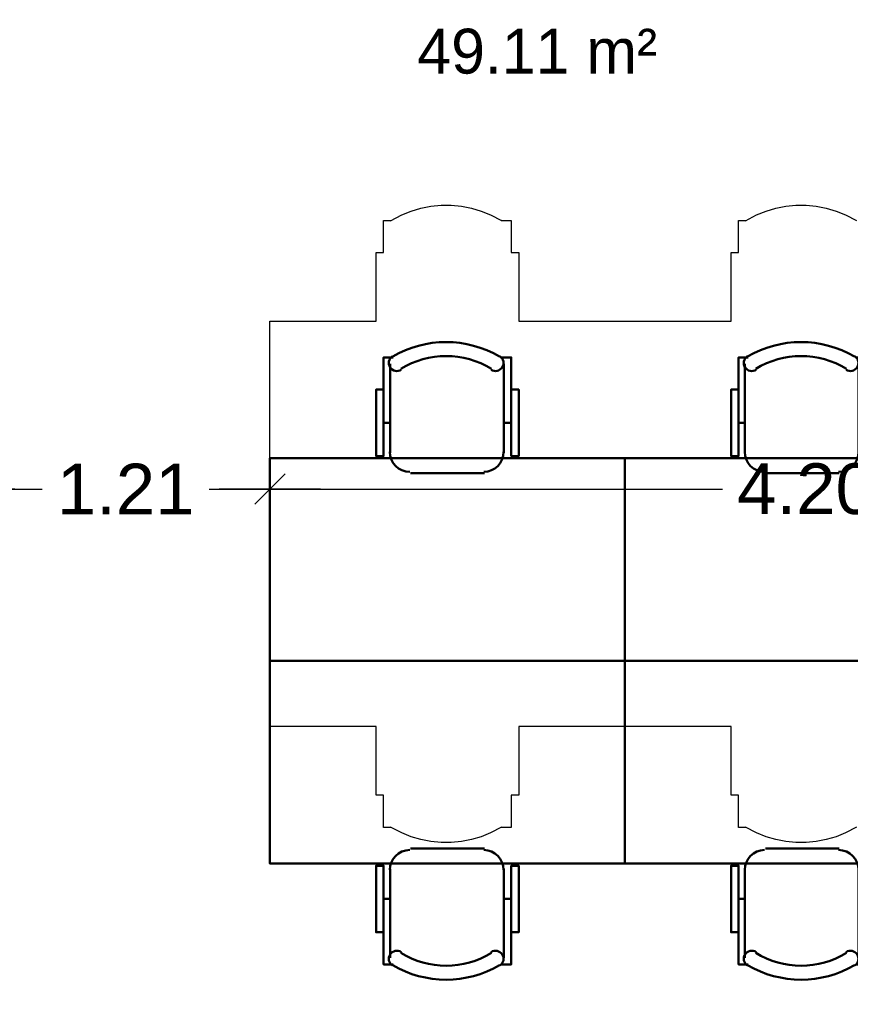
# Model space of a CAD drawing. Header units: metres. Extents: x -1 to 439, y -6 to 33.
# Tile 13 of 29: x 404.44 to 407.71, y 18.45 to 22.34. Entities that reach past the tile are written whole.
import ezdxf

# ---------------------------------------------------------------- set-up
doc = ezdxf.new("R2010")
doc.units = ezdxf.units.M
doc.header["$PDMODE"] = 65
doc.linetypes.add('CONTINUA', pattern=[0])
for name, color, linetype, lineweight in [('3D P1 MURS EXISTENTS', 7, 'CONTINUA', 25), ('P1 COTES', 7, 'CONTINUA', 25), ('P1 MOBLES', 7, 'CONTINUA', 25), ('P1 SUPERFICI LLIURE', 7, 'CONTINUA', 25)]:
    doc.layers.add(name, color=color, linetype=linetype, lineweight=lineweight)
doc.styles.add('ARIAL', font='arial.ttf')
doc.dimstyles.new('DIMSTYLE_4', dxfattribs={"dimtxt": 0.2, "dimasz": 0.2, "dimexe": 0, "dimexo": 1e-06, "dimgap": 0.1, "dimtad": 0, "dimrnd": 0.005, "dimzin": 4, "dimdsep": 46, "dimtxsty": 'ARIAL', "dimblk1": 'ALL_ML_STRICH', "dimblk2": 'ALL_ML_STRICH', "dimsah": 1, "dimcen": 0, "dimse1": 1, "dimse2": 1, "dimclrd": 2, "dimclre": 2, "dimclrt": 2, "dimadec": 0, "dimazin": 0, "dimtfac": 1, "dimtdec": 0, "dimtix": 1, "dimtmove": 2, "dimatfit": 3, "dimfxl": 0, "dimtzin": 0, "dimlwd": 0, "dimlwe": 35, "dimarcsym": 0})

# ---------------------------------------------------------------- blocks, each defined once
blk = doc.blocks.new('_CLOSEDFILLED')
at = {"color": 0, "linetype": 'ByBlock', "lineweight": -2}
blk.add_solid([(-1, 0), (0, 0), (-1, 0)], dxfattribs=at)
blk = doc.blocks.new('OBJETO_COMPLEJO_7')
at = {"layer": 'P1 MOBLES', "color": 202, "linetype": 'CONTINUA', "lineweight": 50, "transparency": 33554687}
for p, q in [((407.2987, 20.63), (407.2987, 20.9813)), ((407.7475, 20.9813), (407.7475, 20.63)), ((407.2733, 20.7485), (407.2987, 20.7485)), ((407.7771, 20.7485), (407.7475, 20.7485)), ((407.6713, 20.5495), (407.3792, 20.5495))]:
    blk.add_line(p, q, dxfattribs=at)
for points in [[(407.2733, 20.8797), (407.2437, 20.8797), (407.2437, 20.6173), (407.2733, 20.6173), (407.2733, 21.0067), (407.3114, 21.0067)], [(407.3079, 21.0111), (407.303, 21.007), (407.2991, 21.0022), (407.2963, 20.9968), (407.2945, 20.991), (407.2939, 20.985), (407.2944, 20.9789), (407.2961, 20.973), (407.2991, 20.9673), (407.3031, 20.9624), (407.3078, 20.9584), (407.3132, 20.9555), (407.319, 20.9537), (407.325, 20.953), (407.3311, 20.9535), (407.3371, 20.9551), (407.3427, 20.958)], [(407.6979, 20.958), (407.7036, 20.9551), (407.7096, 20.9535), (407.7157, 20.953), (407.7217, 20.9537), (407.7275, 20.9555), (407.7328, 20.9584), (407.7376, 20.9624), (407.7416, 20.9673), (407.7446, 20.973), (407.7463, 20.9789), (407.7468, 20.985), (407.7462, 20.991), (407.7444, 20.9968), (407.7416, 21.0022), (407.7377, 21.007), (407.7327, 21.0111)], [(407.7771, 20.8797), (407.8067, 20.8797), (407.8067, 20.6173), (407.7771, 20.6173), (407.7771, 21.0067), (407.7348, 21.0067)], [(407.2981, 20.6334), (407.2997, 20.6176), (407.3042, 20.6029), (407.3115, 20.5896), (407.321, 20.578), (407.3326, 20.5684), (407.3459, 20.5612), (407.3606, 20.5566), (407.3764, 20.5551)], [(407.6685, 20.5551), (407.6843, 20.5566), (407.699, 20.5612), (407.7123, 20.5684), (407.7239, 20.578), (407.7334, 20.5896), (407.7407, 20.6029), (407.7452, 20.6176), (407.7468, 20.6334)]]:
    blk.add_lwpolyline(points, dxfattribs=at)
blk.add_lwpolyline([(408.2258, 19.8087), (406.8246, 19.8087), (406.8246, 20.6088), (408.2258, 20.6088), (408.2258, 19.8087)], close=True, dxfattribs=at)
for centre, radius, start, end in [((407.5204, 20.6506), 0.4167, 59.5738, 120.4458), ((407.5204, 20.6717), 0.3405, 58.2581, 121.7649)]:
    blk.add_arc(centre, radius, start, end, dxfattribs=at)
blk = doc.blocks.new('OBJETO_COMPLEJO_8')
at = {"layer": 'P1 MOBLES', "color": 202, "linetype": 'CONTINUA', "lineweight": 50, "transparency": 33554687}
for p, q in [((407.6713, 19.0679), (407.3792, 19.0679)), ((407.2987, 18.9875), (407.2987, 18.6361)), ((407.7475, 18.6361), (407.7475, 18.9875)), ((407.2733, 18.869), (407.2987, 18.869)), ((407.7771, 18.869), (407.7475, 18.869))]:
    blk.add_line(p, q, dxfattribs=at)
blk.add_lwpolyline([(408.2258, 19.8087), (406.8246, 19.8087), (406.8246, 19.0087), (408.2258, 19.0087), (408.2258, 19.8087)], close=True, dxfattribs=at)
for points in [[(407.2981, 18.9841), (407.2997, 18.9999), (407.3042, 19.0146), (407.3115, 19.0279), (407.321, 19.0395), (407.3326, 19.049), (407.3459, 19.0562), (407.3606, 19.0608), (407.3764, 19.0624)], [(407.6685, 19.0624), (407.6843, 19.0608), (407.699, 19.0562), (407.7123, 19.049), (407.7239, 19.0395), (407.7334, 19.0279), (407.7407, 19.0146), (407.7452, 18.9999), (407.7468, 18.9841)], [(407.2733, 18.7377), (407.2437, 18.7377), (407.2437, 19.0002), (407.2733, 19.0002), (407.2733, 18.6107), (407.3114, 18.6107)], [(407.7771, 18.7377), (407.8067, 18.7377), (407.8067, 19.0002), (407.7771, 19.0002), (407.7771, 18.6107), (407.7348, 18.6107)], [(407.3079, 18.6063), (407.303, 18.6104), (407.2991, 18.6152), (407.2963, 18.6206), (407.2945, 18.6264), (407.2939, 18.6324), (407.2944, 18.6385), (407.2961, 18.6445), (407.2991, 18.6501), (407.3031, 18.6551), (407.3078, 18.659), (407.3132, 18.6619), (407.319, 18.6638), (407.325, 18.6645), (407.3311, 18.664), (407.3371, 18.6623), (407.3427, 18.6594)], [(407.6979, 18.6594), (407.7036, 18.6623), (407.7096, 18.664), (407.7157, 18.6645), (407.7217, 18.6638), (407.7275, 18.6619), (407.7328, 18.659), (407.7376, 18.6551), (407.7416, 18.6501), (407.7446, 18.6445), (407.7463, 18.6385), (407.7468, 18.6324), (407.7462, 18.6264), (407.7444, 18.6206), (407.7416, 18.6152), (407.7377, 18.6104), (407.7327, 18.6063)]]:
    blk.add_lwpolyline(points, dxfattribs=at)
for centre, radius, start, end in [((407.5204, 18.9457), 0.3405, 238.2351, 301.7419), ((407.5204, 18.9669), 0.4167, 239.5542, 300.4262)]:
    blk.add_arc(centre, radius, start, end, dxfattribs=at)
blk = doc.blocks.new('OBJETO_COMPLEJO_11')
at = {"layer": 'P1 MOBLES', "color": 202, "linetype": 'CONTINUA', "lineweight": 50, "transparency": 33554687}
for p, q in [((405.8976, 20.63), (405.8976, 20.9813)), ((406.3463, 20.9813), (406.3463, 20.63)), ((405.8722, 20.7485), (405.8976, 20.7485)), ((406.3759, 20.7485), (406.3463, 20.7485)), ((406.2701, 20.5495), (405.978, 20.5495))]:
    blk.add_line(p, q, dxfattribs=at)
for points in [[(405.8722, 20.8797), (405.8425, 20.8797), (405.8425, 20.6173), (405.8722, 20.6173), (405.8722, 21.0067), (405.9103, 21.0067)], [(405.9068, 21.0111), (405.9018, 21.007), (405.8979, 21.0022), (405.8951, 20.9968), (405.8933, 20.991), (405.8927, 20.985), (405.8932, 20.9789), (405.8949, 20.973), (405.8979, 20.9673), (405.9019, 20.9624), (405.9067, 20.9584), (405.912, 20.9555), (405.9178, 20.9537), (405.9238, 20.953), (405.9299, 20.9535), (405.9359, 20.9551), (405.9416, 20.958)], [(406.2968, 20.958), (406.3025, 20.9551), (406.3084, 20.9535), (406.3145, 20.953), (406.3205, 20.9537), (406.3263, 20.9555), (406.3317, 20.9584), (406.3364, 20.9624), (406.3404, 20.9673), (406.3434, 20.973), (406.3451, 20.9789), (406.3456, 20.985), (406.345, 20.991), (406.3433, 20.9968), (406.3404, 21.0022), (406.3365, 21.007), (406.3316, 21.0111)], [(406.3759, 20.8797), (406.4055, 20.8797), (406.4055, 20.6173), (406.3759, 20.6173), (406.3759, 21.0067), (406.3336, 21.0067)], [(405.8969, 20.6334), (405.8985, 20.6176), (405.9031, 20.6029), (405.9103, 20.5896), (405.9199, 20.578), (405.9314, 20.5684), (405.9447, 20.5612), (405.9594, 20.5566), (405.9752, 20.5551)], [(406.2673, 20.5551), (406.2831, 20.5566), (406.2978, 20.5612), (406.3111, 20.5684), (406.3227, 20.578), (406.3323, 20.5896), (406.3395, 20.6029), (406.3441, 20.6176), (406.3456, 20.6334)]]:
    blk.add_lwpolyline(points, dxfattribs=at)
blk.add_lwpolyline([(406.8246, 19.8087), (405.4234, 19.8087), (405.4234, 20.6088), (406.8246, 20.6088), (406.8246, 19.8087)], close=True, dxfattribs=at)
for centre, radius, start, end in [((406.1192, 20.6506), 0.4167, 59.5738, 120.4458), ((406.1192, 20.6717), 0.3405, 58.2581, 121.7649)]:
    blk.add_arc(centre, radius, start, end, dxfattribs=at)
blk = doc.blocks.new('OBJETO_COMPLEJO_12')
at = {"layer": 'P1 MOBLES', "color": 202, "linetype": 'CONTINUA', "lineweight": 50, "transparency": 33554687}
for p, q in [((406.2701, 19.0679), (405.978, 19.0679)), ((405.8976, 18.9875), (405.8976, 18.6361)), ((406.3463, 18.6361), (406.3463, 18.9875)), ((405.8722, 18.869), (405.8976, 18.869)), ((406.3759, 18.869), (406.3463, 18.869))]:
    blk.add_line(p, q, dxfattribs=at)
blk.add_lwpolyline([(406.8246, 19.8087), (405.4234, 19.8087), (405.4234, 19.0087), (406.8246, 19.0087), (406.8246, 19.8087)], close=True, dxfattribs=at)
for points in [[(405.8969, 18.9841), (405.8985, 18.9999), (405.9031, 19.0146), (405.9103, 19.0279), (405.9199, 19.0395), (405.9314, 19.049), (405.9447, 19.0562), (405.9594, 19.0608), (405.9752, 19.0624)], [(406.2673, 19.0624), (406.2831, 19.0608), (406.2978, 19.0562), (406.3111, 19.049), (406.3227, 19.0395), (406.3323, 19.0279), (406.3395, 19.0146), (406.3441, 18.9999), (406.3456, 18.9841)], [(405.8722, 18.7377), (405.8425, 18.7377), (405.8425, 19.0002), (405.8722, 19.0002), (405.8722, 18.6107), (405.9103, 18.6107)], [(406.3759, 18.7377), (406.4055, 18.7377), (406.4055, 19.0002), (406.3759, 19.0002), (406.3759, 18.6107), (406.3336, 18.6107)], [(405.9068, 18.6063), (405.9018, 18.6104), (405.8979, 18.6152), (405.8951, 18.6206), (405.8933, 18.6264), (405.8927, 18.6324), (405.8932, 18.6385), (405.8949, 18.6445), (405.8979, 18.6501), (405.9019, 18.6551), (405.9067, 18.659), (405.912, 18.6619), (405.9178, 18.6638), (405.9238, 18.6645), (405.9299, 18.664), (405.9359, 18.6623), (405.9416, 18.6594)], [(406.2968, 18.6594), (406.3025, 18.6623), (406.3084, 18.664), (406.3145, 18.6645), (406.3205, 18.6638), (406.3263, 18.6619), (406.3317, 18.659), (406.3364, 18.6551), (406.3404, 18.6501), (406.3434, 18.6445), (406.3451, 18.6385), (406.3456, 18.6324), (406.345, 18.6264), (406.3433, 18.6206), (406.3404, 18.6152), (406.3365, 18.6104), (406.3316, 18.6063)]]:
    blk.add_lwpolyline(points, dxfattribs=at)
for centre, radius, start, end in [((406.1192, 18.9457), 0.3405, 238.2351, 301.7419), ((406.1192, 18.9669), 0.4167, 239.5542, 300.4262)]:
    blk.add_arc(centre, radius, start, end, dxfattribs=at)
blk = doc.blocks.new('ALL_ML_STRICH')
at = {"color": 0, "linetype": 'ByBlock', "lineweight": -2}
for p, q in [((0, -0.5), (0, 0.5)), ((-0.3, -0.3), (0.3, 0.3)), ((-1, 0), (0.5, 0))]:
    blk.add_line(p, q, dxfattribs=at)
blk = doc.blocks.new('*D147')
at = {"layer": 'DEFPOINTS', "color": 2, "linetype": 'CONTINUA', "lineweight": 35, "transparency": 33554687}
for p in [(404.2171, 20.9417), (405.4234, 20.7115), (404.2171, 20.4871)]:
    blk.add_point(p, dxfattribs=at)
at = {"layer": 'P1 COTES', "color": 2, "linetype": 'CONTINUA', "lineweight": -2, "transparency": 33554687}
for p, q in [((404.2171, 20.4871), (404.524, 20.4871)), ((405.184, 20.4871), (405.4234, 20.4871))]:
    blk.add_line(p, q, dxfattribs=at)
at = {"layer": 'P1 COTES', "color": 2, "linetype": 'CONTINUA', "lineweight": 35, "transparency": 33554687, "xscale": 0.2, "yscale": 0.2, "zscale": 0.2, "rotation": 180}
blk.add_blockref('ALL_ML_STRICH', (404.2171, 20.4871), dxfattribs=at)
at = {"layer": 'P1 COTES', "color": 2, "linetype": 'CONTINUA', "lineweight": 35, "transparency": 33554687, "xscale": 0.2, "yscale": 0.2, "zscale": 0.2}
blk.add_blockref('ALL_ML_STRICH', (405.4234, 20.4871), dxfattribs=at)
at = {"layer": 'P1 COTES', "color": 2, "linetype": 'CONTINUA', "lineweight": 35, "transparency": 33554687, "insert": (404.854, 20.4871), "char_height": 0.2, "width": 0.8, "attachment_point": 5, "style": 'ARIAL'}
blk.add_mtext('\\A1;{\\A1;{1.21\\H0.132000;\\S^ ;}}', dxfattribs=at)
blk = doc.blocks.new('*D148')
at = {"layer": 'DEFPOINTS', "color": 2, "linetype": 'CONTINUA', "lineweight": 35, "transparency": 33554687}
for p in [(405.4234, 20.7115), (405.4234, 20.4871), (409.627, 20.4853)]:
    blk.add_point(p, dxfattribs=at)
at = {"layer": 'P1 COTES', "color": 2, "linetype": 'CONTINUA', "lineweight": -2, "transparency": 33554687}
for p, q in [((405.4234, 20.4871), (407.21, 20.4871)), ((407.87, 20.4871), (409.627, 20.4871))]:
    blk.add_line(p, q, dxfattribs=at)
at = {"layer": 'P1 COTES', "color": 2, "linetype": 'CONTINUA', "lineweight": 35, "transparency": 33554687, "xscale": 0.2, "yscale": 0.2, "zscale": 0.2, "rotation": 180}
blk.add_blockref('ALL_ML_STRICH', (405.4234, 20.4871), dxfattribs=at)
at = {"layer": 'P1 COTES', "color": 2, "linetype": 'CONTINUA', "lineweight": 35, "transparency": 33554687, "xscale": 0.2, "yscale": 0.2, "zscale": 0.2}
blk.add_blockref('ALL_ML_STRICH', (409.627, 20.4871), dxfattribs=at)
at = {"layer": 'P1 COTES', "color": 2, "linetype": 'CONTINUA', "lineweight": 35, "transparency": 33554687, "insert": (407.54, 20.4871), "char_height": 0.2, "width": 0.8, "attachment_point": 5, "style": 'ARIAL'}
blk.add_mtext('\\A1;{\\A1;{4.20\\H0.132000;\\S^ ;}}', dxfattribs=at)

msp = doc.modelspace()

# ---------------------------------------------------------------- linework, layer by layer
at = {"layer": 'P1 SUPERFICI LLIURE', "color": 7, "linetype": 'CONTINUA', "lineweight": 25, "transparency": 33554687}
for p, q in [((405.94373, 21.5693), (405.98099, 21.58447)), ((405.98099, 21.58447), (406.01954, 21.59597)), ((406.01954, 21.59597), (406.05902, 21.6037)), ((406.05902, 21.6037), (406.09906, 21.60758)), ((406.09906, 21.60758), (406.13929, 21.60759)), ((406.13929, 21.60759), (406.17933, 21.60372)), ((406.17933, 21.60372), (406.21881, 21.596)), ((406.21881, 21.596), (406.25737, 21.58451)), ((406.25737, 21.58451), (406.29463, 21.56936)), ((407.34491, 21.5693), (407.38217, 21.58447)), ((407.38217, 21.58447), (407.42072, 21.59597)), ((407.42072, 21.59597), (407.4602, 21.6037)), ((407.4602, 21.6037), (407.50024, 21.60758)), ((407.50024, 21.60758), (407.54047, 21.60759)), ((407.54047, 21.60759), (407.58051, 21.60372)), ((407.58051, 21.60372), (407.61999, 21.596)), ((407.61999, 21.596), (407.65854, 21.58451)), ((407.65854, 21.58451), (407.69581, 21.56936)), ((405.87216, 21.42052), (405.87216, 21.54752)), ((405.87216, 21.54752), (405.90143, 21.54752)), ((405.90009, 21.54641), (405.94373, 21.5693)), ((405.90143, 21.54752), (405.90009, 21.54641)), ((406.29463, 21.56936), (406.33791, 21.54668)), ((406.33791, 21.54668), (406.3369, 21.54752)), ((406.3369, 21.54752), (406.37591, 21.54752)), ((406.37591, 21.54752), (406.37591, 21.42052)), ((407.27334, 21.42052), (407.27334, 21.54752)), ((407.27334, 21.54752), (407.30261, 21.54752)), ((407.30127, 21.54641), (407.34491, 21.5693)), ((407.30261, 21.54752), (407.30127, 21.54641)), ((407.69581, 21.56936), (407.73909, 21.54668)), ((405.84253, 21.1496), (405.84253, 21.42052)), ((405.84253, 21.42052), (405.87216, 21.42052)), ((406.37591, 21.42052), (406.40554, 21.42052)), ((406.40554, 21.42052), (406.40554, 21.1496)), ((407.24371, 21.1496), (407.24371, 21.42052)), ((407.24371, 21.42052), (407.27334, 21.42052)), ((405.42345, 19.54946), (405.42345, 21.1496)), ((405.42345, 21.1496), (405.84253, 21.1496)), ((406.40554, 21.1496), (407.24371, 21.1496)), ((405.84253, 19.54946), (405.42345, 19.54946)), ((405.84253, 19.27854), (405.84253, 19.54946)), ((407.24371, 19.54946), (406.40554, 19.54946)), ((406.40554, 19.54946), (406.40554, 19.27854)), ((407.24371, 19.27854), (407.24371, 19.54946)), ((405.87216, 19.27854), (405.84253, 19.27854)), ((405.87216, 19.15154), (405.87216, 19.27854)), ((406.40554, 19.27854), (406.37591, 19.27854)), ((406.37591, 19.27854), (406.37591, 19.15154)), ((407.27334, 19.27854), (407.24371, 19.27854)), ((407.27334, 19.15154), (407.27334, 19.27854)), ((405.90143, 19.15154), (405.87216, 19.15154)), ((405.94373, 19.12975), (405.90009, 19.15265)), ((405.90009, 19.15265), (405.90143, 19.15154)), ((405.98099, 19.11459), (405.94373, 19.12975)), ((406.29463, 19.12969), (406.25737, 19.11454)), ((406.33791, 19.15238), (406.29463, 19.12969)), ((406.3369, 19.15154), (406.33791, 19.15238)), ((406.37591, 19.15154), (406.3369, 19.15154)), ((407.30261, 19.15154), (407.27334, 19.15154)), ((407.34491, 19.12975), (407.30127, 19.15265)), ((407.30127, 19.15265), (407.30261, 19.15154)), ((407.38217, 19.11459), (407.34491, 19.12975)), ((407.69581, 19.12969), (407.65854, 19.11454)), ((407.73909, 19.15238), (407.69581, 19.12969)), ((406.01954, 19.10309), (405.98099, 19.11459)), ((406.05902, 19.09536), (406.01954, 19.10309)), ((406.09906, 19.09147), (406.05902, 19.09536)), ((406.13929, 19.09147), (406.09906, 19.09147)), ((406.17933, 19.09534), (406.13929, 19.09147)), ((406.21881, 19.10306), (406.17933, 19.09534)), ((406.25737, 19.11454), (406.21881, 19.10306)), ((407.42072, 19.10309), (407.38217, 19.11459)), ((407.4602, 19.09536), (407.42072, 19.10309)), ((407.50024, 19.09147), (407.4602, 19.09536)), ((407.54047, 19.09147), (407.50024, 19.09147)), ((407.58051, 19.09534), (407.54047, 19.09147)), ((407.61999, 19.10306), (407.58051, 19.09534)), ((407.65854, 19.11454), (407.61999, 19.10306))]:
    msp.add_line(p, q, dxfattribs=at)

# ---------------------------------------------------------------- block references
at = {"layer": '3D P1 MURS EXISTENTS', "color": 7, "linetype": 'CONTINUA', "lineweight": 25, "transparency": 33554687, "xscale": 0.0002666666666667, "yscale": 0.0002666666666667, "zscale": 0.0002666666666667}
msp.add_blockref('_CLOSEDFILLED', (406.239, 18.45306), dxfattribs=at)
at = {"layer": 'P1 MOBLES', "color": 202, "linetype": 'CONTINUA', "lineweight": 50, "transparency": 33554687}
for name in ['OBJETO_COMPLEJO_11', 'OBJETO_COMPLEJO_7', 'OBJETO_COMPLEJO_12', 'OBJETO_COMPLEJO_8']:
    msp.add_blockref(name, (0, 0), dxfattribs=at)

# ---------------------------------------------------------------- texts
at = {"layer": 'P1 SUPERFICI LLIURE', "color": 7, "linetype": 'CONTINUA', "lineweight": 25, "transparency": 33554687, "insert": (406.00546, 22.12474), "char_height": 0.1770789, "width": 1.066078, "attachment_point": 7, "style": 'ARIAL'}
msp.add_mtext('\\W0.97;49.11 m²', dxfattribs=at)

# ---------------------------------------------------------------- dimensions: what is measured, and where the dimension line sits
at = {"layer": 'P1 COTES', "color": 2, "linetype": 'CONTINUA', "lineweight": 35, "transparency": 33554687}
for base, p1, p2, picture, middle in [((405.42345, 20.48708), (404.21713, 20.94175), (405.42345, 20.71151), '*D147', (404.85404, 20.48708)), ((409.62698, 20.48708), (405.42345, 20.71151), (409.62698, 20.48529), '*D148', (407.54, 20.48708))]:
    dim = msp.add_linear_dim(base=base, p1=p1, p2=p2, dimstyle='DIMSTYLE_4', override={"dimpost": '<>', "dimclrd": 2, "dimclre": 2, "dimclrt": 2, "dimlwd": 0, "dimlwe": 35}, dxfattribs=at)
    dim.commit()
    dim.dimension.update_dxf_attribs({"geometry": picture, "text_midpoint": middle, "dimtype": 160})

doc.saveas('drawing.dxf')
